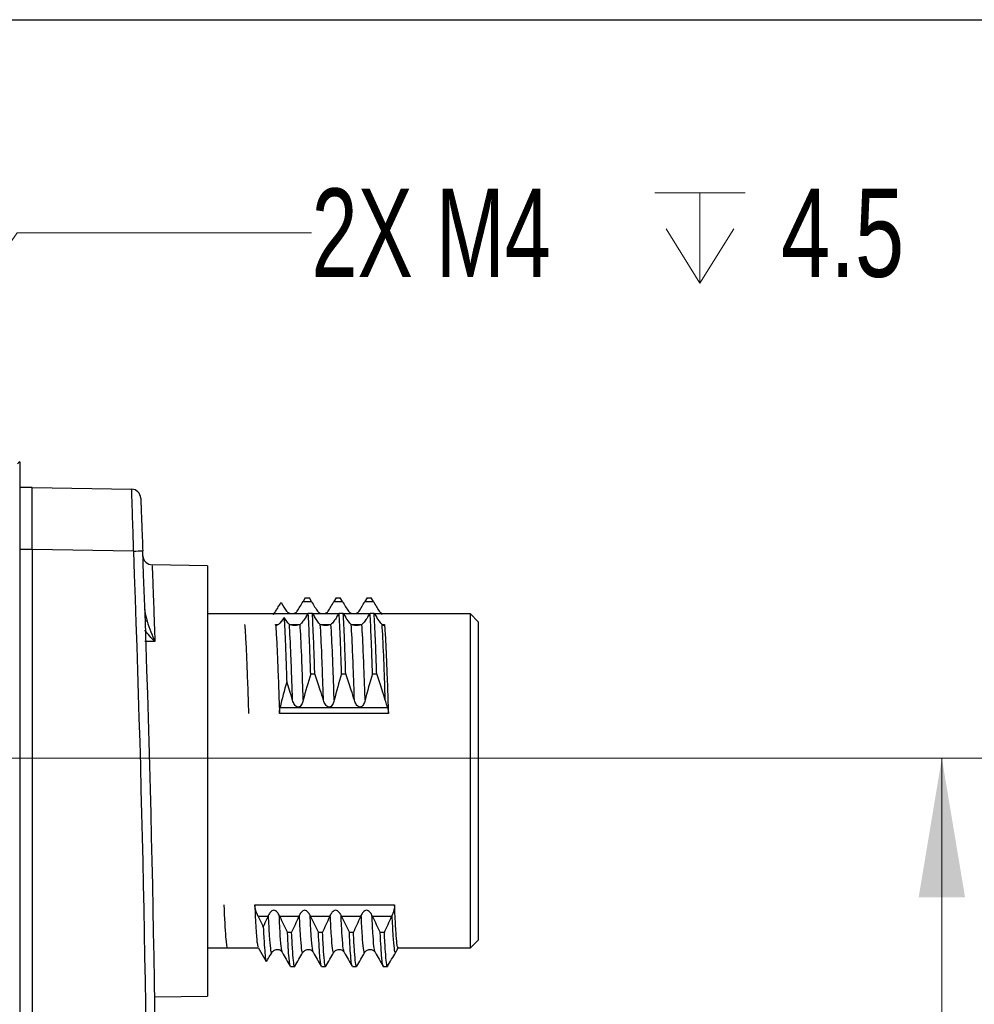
# Model space of a CAD drawing. Header units: millimetres. Extents: x 10 to 272, y 8 to 208.
# Tile 30 of 39: x 97 to 118, y 186 to 208. Entities that reach past the tile are written whole.
import ezdxf

# ---------------------------------------------------------------- set-up
doc = ezdxf.new("R2010")
doc.units = ezdxf.units.MM
doc.styles.add('SLDTEXTSTYLE0', font='TXT', dxfattribs={"width": 0.75})
doc.styles.add('SLDTEXTSTYLE2', font='TXT', dxfattribs={"width": 0.7})
doc.dimstyles.new('SLDDIMSTYLE2', dxfattribs={"dimtxt": 1.905, "dimasz": 3, "dimexe": 0, "dimexo": 0.0625, "dimgap": 0.47625, "dimtad": 0, "dimtih": 1, "dimtoh": 1, "dimdec": 1, "dimlfac": 1.5, "dimrnd": 1e-09, "dimzin": 4, "dimdsep": 46, "dimtxsty": 'SLDTEXTSTYLE0', "dimsah": 1, "dimcen": 0.09, "dimadec": 0, "dimazin": 1, "dimtfac": 1, "dimtdec": 1, "dimtofl": 0, "dimtmove": 0, "dimatfit": 3, "dimfxl": 1, "dimfrac": 2, "dimtolj": 1, "dimtzin": 12, "dimarcsym": 0})
doc.dimstyles.new('SLDDIMSTYLE3', dxfattribs={"dimtxt": 1.905, "dimasz": 3, "dimexe": 0, "dimexo": 0.0625, "dimgap": 0.47625, "dimtad": 0, "dimtih": 1, "dimtoh": 1, "dimdec": 1, "dimlfac": 1.5, "dimrnd": 1e-09, "dimzin": 12, "dimdsep": 46, "dimtxsty": 'SLDTEXTSTYLE0', "dimsah": 1, "dimcen": 0, "dimadec": 0, "dimazin": 3, "dimtfac": 1, "dimtdec": 1, "dimtofl": 0, "dimtmove": 0, "dimatfit": 3, "dimfxl": 1, "dimfrac": 2, "dimtolj": 1, "dimtzin": 12, "dimarcsym": 0})

# ---------------------------------------------------------------- blocks, each defined once
blk = doc.blocks.new('SW_SYMBOL_HOLE_DEPTH')
at = {"color": 0, "linetype": 'Continuous', "lineweight": 18}
for p, q in [((0, 875), (800, 875)), ((400, 875), (400, 75)), ((100, 555), (400, 75)), ((700, 555), (400, 75))]:
    blk.add_line(p, q, dxfattribs=at)
blk = doc.blocks.new('_D_10')
at = {"color": 7, "linetype": 'Continuous', "lineweight": 18}
for p, q in [((89.63, 192.672), (96.943, 203.094)), ((96.943, 203.094), (103.293, 203.094))]:
    blk.add_line(p, q, dxfattribs=at)
blk.add_solid([(89.63, 192.672), (91.763, 194.841), (90.944, 195.415)], dxfattribs=at)
at = {"color": 7, "linetype": 'Continuous', "lineweight": 18, "xscale": 0.0024333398, "yscale": 0.0024333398, "zscale": 0.0024333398}
blk.add_blockref('SW_SYMBOL_HOLE_DEPTH', (110.693, 201.831), dxfattribs=at)
at = {"color": 7, "linetype": 'Continuous', "lineweight": 18, "char_height": 1.905, "attachment_point": 1}
for s, insert, style in [('2X M4', (103.293, 204.052), 'SLDTEXTSTYLE2'), ('4.5', (113.415, 204.052), 'SLDTEXTSTYLE0')]:
    blk.add_mtext(s, dxfattribs=dict(at, insert=insert, style=style))
blk = doc.blocks.new('_D_11')
at = {"color": 7, "linetype": 'Continuous', "lineweight": 18}
for p, q in [((90.268, 191.772), (120.058, 191.772)), ((116.883, 191.772), (116.883, 181.683)), ((116.883, 181.297), (116.302, 181.297)), ((116.302, 181.297), (116.302, 178.272)), ((121.809, 181.297), (122.39, 181.297)), ((122.39, 181.297), (122.39, 178.272)), ((116.302, 178.272), (116.883, 178.272)), ((122.39, 178.272), (121.809, 178.272)), ((116.883, 167.772), (116.883, 177.885)), ((90.268, 167.772), (120.058, 167.772))]:
    blk.add_line(p, q, dxfattribs=at)
for points in [[(116.883, 191.772), (116.383, 188.772), (117.383, 188.772)], [(116.883, 167.772), (117.383, 170.772), (116.383, 170.772)]]:
    blk.add_solid(points, dxfattribs=at)
at = {"color": 7, "linetype": 'Continuous', "lineweight": 18, "char_height": 1.905, "attachment_point": 1, "style": 'SLDTEXTSTYLE0'}
for s, insert in [('36.0', (110.795, 180.728)), ('1.42', (116.883, 180.728))]:
    blk.add_mtext(s, dxfattribs=dict(at, insert=insert))

msp = doc.modelspace()

# ---------------------------------------------------------------- linework, layer by layer
at = {"color": 7, "linetype": 'Continuous', "lineweight": 25}
for p, q in [((10.088, 207.692), (270.088, 207.692)), ((96.998, 198.162), (96.998, 161.382)), ((97.265, 197.605), (96.998, 197.605)), ((97.265, 197.605), (99.411, 197.568)), ((97.265, 196.272), (96.998, 196.272)), ((99.456, 196.234), (97.265, 196.272)), ((97.265, 196.272), (97.265, 163.272)), ((101.049, 195.918), (99.854, 195.939)), ((101.049, 195.918), (101.049, 186.642)), ((103.155, 195.225), (103.108, 195.146)), ((103.108, 195.146), (103.291, 195.146)), ((103.155, 195.225), (103.244, 195.225)), ((103.291, 195.146), (103.244, 195.225)), ((103.821, 195.225), (103.775, 195.146)), ((103.775, 195.146), (103.957, 195.146)), ((103.821, 195.225), (103.911, 195.225)), ((103.957, 195.146), (103.911, 195.225)), ((104.488, 195.225), (104.441, 195.146)), ((104.441, 195.146), (104.624, 195.146)), ((104.488, 195.225), (104.577, 195.225)), ((104.624, 195.146), (104.577, 195.225)), ((99.7, 194.949), (99.7, 194.949)), ((103.173, 194.818), (103.219, 194.89)), ((103.309, 194.89), (103.219, 194.89)), ((103.309, 194.89), (103.355, 194.818)), ((103.839, 194.818), (103.886, 194.89)), ((103.975, 194.89), (103.886, 194.89)), ((103.975, 194.89), (104.022, 194.818)), ((104.506, 194.818), (104.553, 194.89)), ((104.642, 194.89), (104.553, 194.89)), ((104.642, 194.89), (104.689, 194.818)), ((103.213, 194.88), (101.049, 194.88)), ((103.879, 194.88), (103.315, 194.88)), ((104.546, 194.88), (103.982, 194.88)), ((106.716, 194.88), (104.649, 194.88)), ((106.883, 194.713), (106.716, 194.88)), ((106.716, 187.68), (106.716, 194.88)), ((106.883, 194.713), (106.883, 187.847)), ((102.516, 194.649), (102.571, 194.649)), ((102.823, 194.649), (103.033, 194.649)), ((103.49, 194.649), (103.7, 194.649)), ((104.156, 194.649), (104.366, 194.649)), ((104.819, 194.649), (104.864, 194.649)), ((103.273, 193.589), (103.362, 193.589)), ((103.94, 193.589), (104.029, 193.589)), ((104.606, 193.589), (104.696, 193.589)), ((102.614, 192.865), (104.926, 192.865)), ((104.948, 192.731), (102.6, 192.731)), ((102.066, 188.606), (105.081, 188.606)), ((102.353, 188.358), (102.141, 188.358)), ((103.019, 188.358), (102.605, 188.358)), ((103.686, 188.358), (103.272, 188.358)), ((104.353, 188.358), (103.938, 188.358)), ((105.019, 188.358), (104.605, 188.358)), ((102.862, 188.008), (102.773, 188.008)), ((103.529, 188.008), (103.44, 188.008)), ((104.196, 188.008), (104.107, 188.008)), ((104.862, 188.008), (104.773, 188.008)), ((101.049, 187.68), (101.477, 187.68)), ((101.477, 187.68), (102.142, 187.68)), ((102.139, 187.685), (102.314, 187.383)), ((105.159, 187.68), (106.716, 187.68)), ((106.716, 187.68), (106.883, 187.847)), ((102.839, 187.28), (102.928, 187.28)), ((103.505, 187.28), (103.595, 187.28)), ((104.172, 187.28), (104.261, 187.28)), ((104.839, 187.28), (104.928, 187.28)), ((99.911, 186.622), (101.049, 186.642))]:
    msp.add_line(p, q, dxfattribs=at)
at = {"color": 7, "linetype": 'Continuous', "lineweight": 25, "flags": 128}
for points in [[(96.998, 198.162), (96.973, 198.137), (96.953, 198.117)], [(97.265, 197.605), (97.265, 197.605)], [(99.915, 194.284), (99.722, 194.285), (99.7, 194.285)]]:
    msp.add_lwpolyline(points, dxfattribs=at)
at = {"color": 7, "linetype": 'Continuous', "lineweight": 25}
for centre, radius, start, end in [((99.408, 197.368), 0.2, 2.3283, 89), ((96.709, 269.753), 73.57, 272.14016, 272.2932), ((-333.364, 179.772), 433.133, 357.82185, 2.17815), ((-333.368, 179.772), 433.333, 357.82185, 2.17815), ((99.856, 196.139), 0.2, 182.1795, 270.207), ((99.748, 194.536), 0.19, 90.5913, 102.3087)]:
    msp.add_arc(centre, radius, start, end, dxfattribs=at)
for points, knots in [([(97.265, 196.272), (97.265, 196.447), (97.265, 196.621), (97.265, 196.943), (97.265, 197.091), (97.265, 197.338), (97.265, 197.437), (97.265, 197.57), (97.265, 197.605), (97.265, 197.605)], [0, 0, 0, 0, 0.25, 0.25, 0.5, 0.5, 0.75, 0.75, 1, 1, 1, 1]), ([(99.456, 196.234), (99.451, 196.41), (99.445, 196.585), (99.435, 196.905), (99.43, 197.054), (99.424, 197.239), (99.422, 197.295), (99.419, 197.392), (99.417, 197.433), (99.415, 197.5), (99.414, 197.525), (99.412, 197.559), (99.412, 197.568), (99.411, 197.568)], [0, 0, 0, 0, 0.25, 0.25, 0.5, 0.5, 0.625, 0.625, 0.75, 0.75, 0.875, 0.875, 1, 1, 1, 1]), ([(99.608, 197.376), (99.608, 197.376), (99.608, 197.369), (99.609, 197.34), (99.61, 197.318), (99.612, 197.261), (99.614, 197.226), (99.617, 197.144), (99.619, 197.096), (99.625, 196.939), (99.63, 196.812), (99.641, 196.54), (99.647, 196.391), (99.652, 196.241)], [0, 0, 0, 0, 0.125, 0.125, 0.25, 0.25, 0.375, 0.375, 0.5, 0.5, 0.75, 0.75, 1, 1, 1, 1]), ([(99.854, 195.915), (99.854, 195.917), (99.854, 195.922), (99.86, 195.749), (99.872, 195.461), (99.887, 195.044), (99.902, 194.633), (99.912, 194.358), (99.915, 194.284)], [0, 0, 0, 0, 0.150765, 0.341791, 0.538366, 0.729512, 0.926209, 1, 1, 1, 1]), ([(102.471, 194.87), (102.472, 194.871), (102.473, 194.871), (102.497, 194.906), (102.536, 194.967), (102.584, 195.044), (102.619, 195.103), (102.634, 195.128)], [0, 0, 0, 0, 0.148156, 0.351489, 0.56545, 0.80989, 1, 1, 1, 1]), ([(103.291, 195.146), (103.314, 195.106), (103.336, 195.07), (103.38, 195.001), (103.401, 194.969), (103.42, 194.942)], [0, 0, 0, 0, 0.5, 0.5, 1, 1, 1, 1]), ([(103.957, 195.146), (103.98, 195.106), (104.003, 195.07), (104.047, 195.001), (104.068, 194.969), (104.086, 194.942)], [0, 0, 0, 0, 0.5, 0.5, 1, 1, 1, 1]), ([(104.624, 195.146), (104.647, 195.106), (104.669, 195.07), (104.713, 195.001), (104.734, 194.969), (104.753, 194.942)], [0, 0, 0, 0, 0.5, 0.5, 1, 1, 1, 1]), ([(102.753, 194.942), (102.764, 194.926), (102.78, 194.913), (102.817, 194.895), (102.841, 194.888), (102.898, 194.887), (102.922, 194.894), (102.959, 194.913), (102.973, 194.926), (102.984, 194.942)], [0, 0, 0, 0, 0.25, 0.25, 0.5, 0.5, 0.75, 0.75, 1, 1, 1, 1]), ([(103.273, 193.589), (103.268, 193.728), (103.264, 193.861), (103.255, 194.108), (103.251, 194.224), (103.238, 194.552), (103.229, 194.741), (103.219, 194.89)], [0, 0, 0, 0, 0.25, 0.25, 0.5, 0.5, 1, 1, 1, 1]), ([(103.362, 193.589), (103.358, 193.728), (103.353, 193.861), (103.345, 194.108), (103.34, 194.224), (103.327, 194.552), (103.318, 194.741), (103.309, 194.89)], [0, 0, 0, 0, 0.25, 0.25, 0.5, 0.5, 1, 1, 1, 1]), ([(103.42, 194.942), (103.431, 194.926), (103.446, 194.913), (103.484, 194.895), (103.508, 194.888), (103.565, 194.887), (103.589, 194.894), (103.626, 194.913), (103.64, 194.926), (103.651, 194.942)], [0, 0, 0, 0, 0.25, 0.25, 0.5, 0.5, 0.75, 0.75, 1, 1, 1, 1]), ([(103.94, 193.589), (103.935, 193.728), (103.931, 193.861), (103.922, 194.108), (103.918, 194.224), (103.905, 194.552), (103.895, 194.741), (103.886, 194.89)], [0, 0, 0, 0, 0.25, 0.25, 0.5, 0.5, 1, 1, 1, 1]), ([(104.029, 193.589), (104.024, 193.728), (104.02, 193.861), (104.011, 194.108), (104.007, 194.224), (103.994, 194.552), (103.985, 194.741), (103.975, 194.89)], [0, 0, 0, 0, 0.25, 0.25, 0.5, 0.5, 1, 1, 1, 1]), ([(104.086, 194.942), (104.098, 194.926), (104.113, 194.913), (104.151, 194.895), (104.175, 194.888), (104.231, 194.887), (104.255, 194.894), (104.292, 194.913), (104.307, 194.926), (104.317, 194.942)], [0, 0, 0, 0, 0.25, 0.25, 0.5, 0.5, 0.75, 0.75, 1, 1, 1, 1]), ([(104.606, 193.589), (104.602, 193.728), (104.597, 193.861), (104.589, 194.108), (104.585, 194.224), (104.571, 194.552), (104.562, 194.741), (104.553, 194.89)], [0, 0, 0, 0, 0.25, 0.25, 0.5, 0.5, 1, 1, 1, 1]), ([(104.696, 193.589), (104.691, 193.728), (104.687, 193.861), (104.678, 194.108), (104.674, 194.224), (104.661, 194.552), (104.651, 194.741), (104.642, 194.89)], [0, 0, 0, 0, 0.25, 0.25, 0.5, 0.5, 1, 1, 1, 1]), ([(99.746, 194.726), (99.769, 194.646), (99.797, 194.57), (99.854, 194.423), (99.885, 194.353), (99.915, 194.284)], [0, 0, 0, 0, 0.5, 0.5, 1, 1, 1, 1]), ([(102.699, 194.802), (102.656, 194.736), (102.613, 194.683), (102.543, 194.623), (102.518, 194.618), (102.516, 194.649)], [0, 0, 0, 0, 0.5, 0.5, 1, 1, 1, 1]), ([(102.699, 194.802), (102.709, 194.646), (102.719, 194.445), (102.733, 194.096), (102.737, 193.973), (102.747, 193.706), (102.751, 193.564), (102.756, 193.413)], [0, 0, 0, 0, 0.5, 0.5, 0.75, 0.75, 1, 1, 1, 1]), ([(103.173, 194.818), (103.15, 194.782), (103.127, 194.75), (103.083, 194.694), (103.062, 194.671), (103.044, 194.655)], [0, 0, 0, 0, 0.5, 0.5, 1, 1, 1, 1]), ([(103.839, 194.818), (103.816, 194.782), (103.794, 194.75), (103.75, 194.694), (103.729, 194.671), (103.71, 194.655)], [0, 0, 0, 0, 0.5, 0.5, 1, 1, 1, 1]), ([(104.506, 194.818), (104.483, 194.782), (104.461, 194.75), (104.417, 194.694), (104.396, 194.671), (104.377, 194.655)], [0, 0, 0, 0, 0.5, 0.5, 1, 1, 1, 1]), ([(99.915, 194.284), (99.914, 194.284), (99.837, 194.357), (99.765, 194.445), (99.694, 194.532)], [0, 0, 0, 0, 0.012392, 1, 1, 1, 1]), ([(101.849, 194.649), (101.856, 194.564), (101.864, 194.456), (101.878, 194.2), (101.885, 194.053), (101.895, 193.811), (101.898, 193.727), (101.905, 193.549), (101.908, 193.456), (101.919, 193.163), (101.926, 192.952), (101.933, 192.731)], [0, 0, 0, 0, 0.25, 0.25, 0.5, 0.5, 0.625, 0.625, 0.75, 0.75, 1, 1, 1, 1]), ([(102.516, 194.649), (102.523, 194.564), (102.53, 194.456), (102.545, 194.2), (102.551, 194.053), (102.561, 193.811), (102.565, 193.727), (102.571, 193.549), (102.575, 193.456), (102.585, 193.163), (102.593, 192.952), (102.6, 192.731)], [0, 0, 0, 0, 0.25, 0.25, 0.5, 0.5, 0.625, 0.625, 0.75, 0.75, 1, 1, 1, 1]), ([(102.882, 193.018), (102.876, 193.199), (102.87, 193.372), (102.859, 193.694), (102.853, 193.842), (102.837, 194.252), (102.825, 194.485), (102.813, 194.655)], [0, 0, 0, 0, 0.25, 0.25, 0.5, 0.5, 1, 1, 1, 1]), ([(103.044, 194.655), (103.032, 194.644), (103.017, 194.638), (102.979, 194.63), (102.955, 194.629), (102.899, 194.629), (102.874, 194.63), (102.838, 194.638), (102.823, 194.644), (102.813, 194.655)], [0, 0, 0, 0, 0.25, 0.25, 0.5, 0.5, 0.75, 0.75, 1, 1, 1, 1]), ([(103.113, 193.018), (103.107, 193.199), (103.101, 193.372), (103.09, 193.694), (103.084, 193.842), (103.068, 194.252), (103.056, 194.485), (103.044, 194.655)], [0, 0, 0, 0, 0.25, 0.25, 0.5, 0.5, 1, 1, 1, 1]), ([(103.549, 193.018), (103.543, 193.199), (103.537, 193.372), (103.525, 193.694), (103.52, 193.842), (103.504, 194.252), (103.492, 194.485), (103.479, 194.655)], [0, 0, 0, 0, 0.25, 0.25, 0.5, 0.5, 1, 1, 1, 1]), ([(103.71, 194.655), (103.699, 194.644), (103.684, 194.638), (103.646, 194.63), (103.622, 194.629), (103.565, 194.629), (103.541, 194.63), (103.504, 194.638), (103.49, 194.644), (103.479, 194.655)], [0, 0, 0, 0, 0.25, 0.25, 0.5, 0.5, 0.75, 0.75, 1, 1, 1, 1]), ([(103.78, 193.018), (103.774, 193.199), (103.768, 193.372), (103.756, 193.694), (103.751, 193.842), (103.734, 194.252), (103.722, 194.485), (103.71, 194.655)], [0, 0, 0, 0, 0.25, 0.25, 0.5, 0.5, 1, 1, 1, 1]), ([(104.216, 193.018), (104.21, 193.199), (104.204, 193.372), (104.192, 193.694), (104.187, 193.842), (104.17, 194.252), (104.158, 194.485), (104.146, 194.655)], [0, 0, 0, 0, 0.25, 0.25, 0.5, 0.5, 1, 1, 1, 1]), ([(104.377, 194.655), (104.366, 194.644), (104.35, 194.638), (104.313, 194.63), (104.289, 194.629), (104.232, 194.629), (104.208, 194.63), (104.171, 194.638), (104.157, 194.644), (104.146, 194.655)], [0, 0, 0, 0, 0.25, 0.25, 0.5, 0.5, 0.75, 0.75, 1, 1, 1, 1]), ([(104.447, 193.018), (104.441, 193.199), (104.435, 193.372), (104.423, 193.694), (104.418, 193.842), (104.401, 194.252), (104.389, 194.485), (104.377, 194.655)], [0, 0, 0, 0, 0.25, 0.25, 0.5, 0.5, 1, 1, 1, 1]), ([(104.882, 193.018), (104.876, 193.199), (104.87, 193.372), (104.859, 193.694), (104.853, 193.842), (104.837, 194.252), (104.825, 194.485), (104.813, 194.655)], [0, 0, 0, 0, 0.25, 0.25, 0.5, 0.5, 1, 1, 1, 1]), ([(104.853, 194.63), (104.847, 194.63), (104.838, 194.632), (104.821, 194.647), (104.813, 194.655)], [0, 0, 0, 0, 0.544694, 1, 1, 1, 1]), ([(104.864, 194.649), (104.871, 194.564), (104.878, 194.456), (104.893, 194.2), (104.9, 194.053), (104.909, 193.811), (104.913, 193.727), (104.919, 193.549), (104.923, 193.456), (104.934, 193.163), (104.941, 192.952), (104.948, 192.731)], [0, 0, 0, 0, 0.25, 0.25, 0.5, 0.5, 0.625, 0.625, 0.75, 0.75, 1, 1, 1, 1]), ([(102.882, 193.018), (102.86, 193.092), (102.838, 193.165), (102.814, 193.239), (102.795, 193.297), (102.776, 193.355), (102.756, 193.413)], [0, 0, 0, 0, 0.0003472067, 0.0003472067, 0.0003472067, 0.0006228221, 0.0006228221, 0.0006228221, 0.0006228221]), ([(103.549, 193.018), (103.527, 193.092), (103.504, 193.165), (103.481, 193.239), (103.462, 193.297), (103.442, 193.356), (103.423, 193.414), (103.403, 193.472), (103.383, 193.531), (103.362, 193.589)], [0, 0, 0, 0, 0.0003472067, 0.0003472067, 0.0003472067, 0.0006241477, 0.0006241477, 0.0006241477, 0.0009011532, 0.0009011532, 0.0009011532, 0.0009011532]), ([(104.216, 193.018), (104.194, 193.092), (104.171, 193.165), (104.147, 193.239), (104.128, 193.297), (104.109, 193.356), (104.089, 193.414), (104.07, 193.472), (104.049, 193.531), (104.029, 193.589)], [0, 0, 0, 0, 0.0003472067, 0.0003472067, 0.0003472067, 0.0006241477, 0.0006241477, 0.0006241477, 0.0009011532, 0.0009011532, 0.0009011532, 0.0009011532]), ([(104.882, 193.018), (104.86, 193.092), (104.838, 193.165), (104.814, 193.239), (104.795, 193.297), (104.776, 193.356), (104.756, 193.414), (104.736, 193.472), (104.716, 193.531), (104.696, 193.589)], [0, 0, 0, 0, 0.0003472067, 0.0003472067, 0.0003472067, 0.0006241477, 0.0006241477, 0.0006241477, 0.0009011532, 0.0009011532, 0.0009011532, 0.0009011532]), ([(103.113, 193.018), (103.105, 192.985), (103.094, 192.954), (103.069, 192.912), (103.058, 192.898), (103.033, 192.877), (103.016, 192.87), (102.983, 192.871), (102.967, 192.879), (102.942, 192.9), (102.931, 192.913), (102.904, 192.955), (102.892, 192.986), (102.882, 193.018)], [0, 0, 0, 0, 0.25, 0.25, 0.375, 0.375, 0.5, 0.5, 0.625, 0.625, 0.75, 0.75, 1, 1, 1, 1]), ([(103.78, 193.018), (103.772, 192.985), (103.761, 192.954), (103.735, 192.912), (103.725, 192.898), (103.699, 192.877), (103.683, 192.87), (103.65, 192.871), (103.634, 192.879), (103.609, 192.9), (103.598, 192.913), (103.571, 192.955), (103.558, 192.986), (103.549, 193.018)], [0, 0, 0, 0, 0.25, 0.25, 0.375, 0.375, 0.5, 0.5, 0.625, 0.625, 0.75, 0.75, 1, 1, 1, 1]), ([(104.447, 193.018), (104.439, 192.985), (104.428, 192.954), (104.402, 192.912), (104.392, 192.898), (104.366, 192.877), (104.35, 192.87), (104.317, 192.871), (104.301, 192.879), (104.275, 192.9), (104.265, 192.913), (104.238, 192.955), (104.225, 192.986), (104.216, 193.018)], [0, 0, 0, 0, 0.25, 0.25, 0.375, 0.375, 0.5, 0.5, 0.625, 0.625, 0.75, 0.75, 1, 1, 1, 1]), ([(104.926, 192.865), (104.917, 192.897), (104.908, 192.929), (104.899, 192.961), (104.894, 192.98), (104.888, 192.999), (104.882, 193.018)], [0, 0, 0, 0, 0.0001495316, 0.0001495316, 0.0001495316, 0.000238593, 0.000238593, 0.000238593, 0.000238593]), ([(101.399, 188.606), (101.412, 188.317), (101.425, 188.078), (101.452, 187.759), (101.465, 187.68), (101.477, 187.68)], [0, 0, 0, 0, 0.5, 0.5, 1, 1, 1, 1]), ([(102.066, 188.606), (102.075, 188.427), (102.092, 188.066), (102.117, 187.76), (102.132, 187.719), (102.139, 187.701)], [0, 0, 0, 0, 0.356499, 0.717226, 1, 1, 1, 1]), ([(102.141, 188.358), (102.12, 188.403), (102.102, 188.448), (102.076, 188.533), (102.067, 188.573), (102.066, 188.606)], [0, 0, 0, 0, 0.5, 0.5, 1, 1, 1, 1]), ([(105.159, 187.7), (105.156, 187.694), (105.146, 187.672), (105.128, 187.815), (105.104, 188.112), (105.089, 188.442), (105.081, 188.606)], [0, 0, 0, 0, 0.098666, 0.400155, 0.701644, 1, 1, 1, 1]), ([(102.251, 188.129), (102.259, 188.147), (102.267, 188.165), (102.275, 188.183), (102.301, 188.241), (102.327, 188.3), (102.353, 188.358)], [0.0001996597, 0.0001996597, 0.0001996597, 0.0001996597, 0.0002882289, 0.0002882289, 0.0002882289, 0.0005764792, 0.0005764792, 0.0005764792, 0.0005764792]), ([(102.594, 188.383), (102.582, 188.408), (102.567, 188.432), (102.529, 188.471), (102.505, 188.489), (102.449, 188.49), (102.425, 188.473), (102.388, 188.432), (102.373, 188.409), (102.363, 188.383)], [0, 0, 0, 0, 0.25, 0.25, 0.5, 0.5, 0.75, 0.75, 1, 1, 1, 1]), ([(102.439, 187.598), (102.438, 187.591), (102.428, 187.55), (102.411, 187.653), (102.387, 187.905), (102.371, 188.224), (102.363, 188.383)], [0, 0, 0, 0, 0.061628, 0.371082, 0.686493, 1, 1, 1, 1]), ([(102.66, 187.6), (102.654, 187.615), (102.641, 187.65), (102.618, 187.911), (102.602, 188.226), (102.594, 188.383)], [0, 0, 0, 0, 0.27824, 0.640212, 1, 1, 1, 1]), ([(102.605, 188.358), (102.633, 188.3), (102.66, 188.241), (102.688, 188.183), (102.716, 188.124), (102.745, 188.066), (102.773, 188.008)], [0, 0, 0, 0, 0.0002918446, 0.0002918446, 0.0002918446, 0.0005837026, 0.0005837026, 0.0005837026, 0.0005837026]), ([(102.862, 188.008), (102.889, 188.066), (102.916, 188.124), (102.942, 188.183), (102.968, 188.241), (102.994, 188.3), (103.019, 188.358)], [0, 0, 0, 0, 0.0002882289, 0.0002882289, 0.0002882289, 0.0005764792, 0.0005764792, 0.0005764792, 0.0005764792]), ([(103.26, 188.383), (103.249, 188.408), (103.234, 188.432), (103.196, 188.471), (103.172, 188.489), (103.116, 188.49), (103.091, 188.473), (103.054, 188.432), (103.04, 188.409), (103.03, 188.383)], [0, 0, 0, 0, 0.25, 0.25, 0.5, 0.5, 0.75, 0.75, 1, 1, 1, 1]), ([(103.106, 187.598), (103.104, 187.591), (103.095, 187.55), (103.078, 187.653), (103.053, 187.905), (103.037, 188.224), (103.03, 188.383)], [0, 0, 0, 0, 0.061628, 0.371082, 0.686493, 1, 1, 1, 1]), ([(103.327, 187.6), (103.321, 187.615), (103.307, 187.65), (103.284, 187.911), (103.268, 188.226), (103.26, 188.383)], [0, 0, 0, 0, 0.27824, 0.640212, 1, 1, 1, 1]), ([(103.272, 188.358), (103.299, 188.3), (103.327, 188.241), (103.355, 188.183), (103.383, 188.124), (103.411, 188.066), (103.44, 188.008)], [0, 0, 0, 0, 0.0002918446, 0.0002918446, 0.0002918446, 0.0005837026, 0.0005837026, 0.0005837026, 0.0005837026]), ([(103.529, 188.008), (103.556, 188.066), (103.582, 188.124), (103.608, 188.183), (103.634, 188.241), (103.66, 188.3), (103.686, 188.358)], [0, 0, 0, 0, 0.0002882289, 0.0002882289, 0.0002882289, 0.0005764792, 0.0005764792, 0.0005764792, 0.0005764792]), ([(103.927, 188.383), (103.916, 188.408), (103.901, 188.432), (103.863, 188.471), (103.839, 188.489), (103.782, 188.49), (103.758, 188.473), (103.721, 188.432), (103.707, 188.409), (103.696, 188.383)], [0, 0, 0, 0, 0.25, 0.25, 0.5, 0.5, 0.75, 0.75, 1, 1, 1, 1]), ([(103.772, 187.598), (103.771, 187.591), (103.762, 187.55), (103.745, 187.653), (103.72, 187.905), (103.704, 188.224), (103.696, 188.383)], [0, 0, 0, 0, 0.061628, 0.371082, 0.686493, 1, 1, 1, 1]), ([(103.994, 187.6), (103.988, 187.615), (103.974, 187.65), (103.951, 187.911), (103.935, 188.226), (103.927, 188.383)], [0, 0, 0, 0, 0.27824, 0.640212, 1, 1, 1, 1]), ([(103.938, 188.358), (103.966, 188.3), (103.994, 188.241), (104.022, 188.183), (104.05, 188.124), (104.078, 188.066), (104.107, 188.008)], [0, 0, 0, 0, 0.0002918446, 0.0002918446, 0.0002918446, 0.0005837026, 0.0005837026, 0.0005837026, 0.0005837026]), ([(104.196, 188.008), (104.222, 188.066), (104.249, 188.124), (104.275, 188.183), (104.301, 188.241), (104.327, 188.3), (104.353, 188.358)], [0, 0, 0, 0, 0.0002882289, 0.0002882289, 0.0002882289, 0.0005764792, 0.0005764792, 0.0005764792, 0.0005764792]), ([(104.594, 188.383), (104.582, 188.408), (104.567, 188.432), (104.529, 188.471), (104.505, 188.489), (104.449, 188.49), (104.425, 188.473), (104.388, 188.432), (104.373, 188.409), (104.363, 188.383)], [0, 0, 0, 0, 0.25, 0.25, 0.5, 0.5, 0.75, 0.75, 1, 1, 1, 1]), ([(104.439, 187.598), (104.438, 187.591), (104.428, 187.55), (104.411, 187.653), (104.387, 187.905), (104.371, 188.224), (104.363, 188.383)], [0, 0, 0, 0, 0.061628, 0.371082, 0.686493, 1, 1, 1, 1]), ([(104.66, 187.6), (104.654, 187.615), (104.641, 187.65), (104.618, 187.911), (104.602, 188.226), (104.594, 188.383)], [0, 0, 0, 0, 0.27824, 0.640212, 1, 1, 1, 1]), ([(104.605, 188.358), (104.633, 188.3), (104.66, 188.241), (104.688, 188.183), (104.716, 188.124), (104.745, 188.066), (104.773, 188.008)], [0, 0, 0, 0, 0.0002918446, 0.0002918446, 0.0002918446, 0.0005837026, 0.0005837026, 0.0005837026, 0.0005837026]), ([(104.862, 188.008), (104.889, 188.066), (104.916, 188.124), (104.942, 188.183), (104.968, 188.241), (104.994, 188.3), (105.019, 188.358)], [0, 0, 0, 0, 0.0002882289, 0.0002882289, 0.0002882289, 0.0005764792, 0.0005764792, 0.0005764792, 0.0005764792]), ([(105.106, 187.6), (105.104, 187.592), (105.095, 187.55), (105.078, 187.653), (105.053, 187.906), (105.037, 188.224), (105.03, 188.383)], [0, 0, 0, 0, 0.067119, 0.374762, 0.688328, 1, 1, 1, 1]), ([(102.251, 188.129), (102.258, 187.991), (102.271, 187.736), (102.29, 187.507), (102.304, 187.394), (102.312, 187.394), (102.313, 187.395)], [0, 0, 0, 0, 0.330511, 0.615001, 0.907742, 1, 1, 1, 1]), ([(102.839, 187.28), (102.829, 187.28), (102.818, 187.341), (102.795, 187.587), (102.784, 187.773), (102.773, 188.008)], [0, 0, 0, 0, 0.5, 0.5, 1, 1, 1, 1]), ([(102.932, 187.298), (102.931, 187.291), (102.922, 187.253), (102.907, 187.345), (102.885, 187.573), (102.87, 187.863), (102.862, 188.008)], [0, 0, 0, 0, 0.066532, 0.37383, 0.687148, 1, 1, 1, 1]), ([(103.505, 187.28), (103.495, 187.28), (103.484, 187.341), (103.462, 187.587), (103.451, 187.773), (103.44, 188.008)], [0, 0, 0, 0, 0.5, 0.5, 1, 1, 1, 1]), ([(103.599, 187.298), (103.598, 187.291), (103.589, 187.253), (103.574, 187.345), (103.551, 187.573), (103.537, 187.863), (103.529, 188.008)], [0, 0, 0, 0, 0.066532, 0.37383, 0.687148, 1, 1, 1, 1]), ([(104.172, 187.28), (104.162, 187.28), (104.151, 187.341), (104.129, 187.587), (104.117, 187.773), (104.107, 188.008)], [0, 0, 0, 0, 0.5, 0.5, 1, 1, 1, 1]), ([(104.266, 187.298), (104.264, 187.291), (104.256, 187.253), (104.24, 187.345), (104.218, 187.573), (104.203, 187.863), (104.196, 188.008)], [0, 0, 0, 0, 0.066532, 0.37383, 0.687148, 1, 1, 1, 1]), ([(104.839, 187.28), (104.829, 187.28), (104.818, 187.341), (104.795, 187.587), (104.784, 187.773), (104.773, 188.008)], [0, 0, 0, 0, 0.5, 0.5, 1, 1, 1, 1]), ([(104.932, 187.298), (104.931, 187.291), (104.922, 187.253), (104.907, 187.345), (104.885, 187.573), (104.87, 187.863), (104.862, 188.008)], [0, 0, 0, 0, 0.066532, 0.37383, 0.687148, 1, 1, 1, 1]), ([(105.106, 187.584), (105.116, 187.601), (105.134, 187.633), (105.153, 187.665), (105.161, 187.68)], [0, 0, 0, 0, 0.522877, 1, 1, 1, 1]), ([(102.323, 187.383), (102.342, 187.416), (102.381, 187.483), (102.42, 187.551), (102.439, 187.584)], [0, 0, 0, 0, 0.500013, 1, 1, 1, 1]), ([(102.439, 187.584), (102.455, 187.603), (102.485, 187.64), (102.568, 187.653), (102.632, 187.624), (102.651, 187.597), (102.661, 187.584)], [0, 0, 0, 0, 0.280989, 0.549879, 0.791141, 1, 1, 1, 1]), ([(102.66, 187.584), (102.689, 187.534), (102.747, 187.434), (102.805, 187.334), (102.834, 187.284)], [0, 0, 0, 0, 0.499982, 1, 1, 1, 1]), ([(102.932, 187.284), (102.961, 187.334), (103.019, 187.434), (103.077, 187.534), (103.106, 187.584)], [0, 0, 0, 0, 0.500015, 1, 1, 1, 1]), ([(103.106, 187.584), (103.121, 187.603), (103.152, 187.64), (103.235, 187.653), (103.299, 187.624), (103.318, 187.597), (103.327, 187.584)], [0, 0, 0, 0, 0.280986, 0.54988, 0.791141, 1, 1, 1, 1]), ([(103.327, 187.584), (103.356, 187.534), (103.414, 187.434), (103.472, 187.334), (103.501, 187.284)], [0, 0, 0, 0, 0.499986, 1, 1, 1, 1]), ([(103.599, 187.284), (103.628, 187.334), (103.686, 187.434), (103.744, 187.534), (103.773, 187.584)], [0, 0, 0, 0, 0.500015, 1, 1, 1, 1]), ([(103.773, 187.584), (103.788, 187.603), (103.818, 187.64), (103.901, 187.653), (103.965, 187.624), (103.985, 187.597), (103.994, 187.584)], [0, 0, 0, 0, 0.280989, 0.549879, 0.791141, 1, 1, 1, 1]), ([(103.994, 187.584), (104.023, 187.534), (104.081, 187.434), (104.138, 187.334), (104.167, 187.284)], [0, 0, 0, 0, 0.499982, 1, 1, 1, 1]), ([(104.266, 187.284), (104.295, 187.334), (104.352, 187.434), (104.41, 187.534), (104.439, 187.584)], [0, 0, 0, 0, 0.500015, 1, 1, 1, 1]), ([(104.439, 187.584), (104.455, 187.603), (104.485, 187.64), (104.568, 187.653), (104.632, 187.624), (104.651, 187.597), (104.661, 187.584)], [0, 0, 0, 0, 0.280986, 0.549881, 0.791143, 1, 1, 1, 1]), ([(104.66, 187.584), (104.689, 187.534), (104.747, 187.434), (104.805, 187.334), (104.834, 187.284)], [0, 0, 0, 0, 0.499986, 1, 1, 1, 1]), ([(104.932, 187.284), (104.961, 187.334), (105.019, 187.434), (105.077, 187.534), (105.106, 187.584)], [0, 0, 0, 0, 0.500015, 1, 1, 1, 1])]:
    msp.add_open_spline(points, degree=3, knots=knots, dxfattribs=at)
for points in [[(102.634, 195.128), (102.677, 195.057), (102.718, 194.991), (102.753, 194.942)], [(102.984, 194.942), (103.018, 194.996), (103.063, 195.068), (103.108, 195.146)], [(103.651, 194.942), (103.685, 194.996), (103.729, 195.068), (103.775, 195.146)], [(104.317, 194.942), (104.352, 194.996), (104.396, 195.068), (104.441, 195.146)], [(99.699, 194.978), (99.699, 194.969), (99.7, 194.959), (99.7, 194.949)], [(99.7, 194.949), (99.706, 194.871), (99.726, 194.796), (99.746, 194.726)], [(104.753, 194.942), (104.789, 194.891), (104.815, 194.861), (104.817, 194.868)], [(102.813, 194.655), (102.781, 194.685), (102.741, 194.738), (102.699, 194.802)], [(103.479, 194.655), (103.445, 194.688), (103.401, 194.746), (103.355, 194.818)], [(104.146, 194.655), (104.112, 194.688), (104.067, 194.746), (104.022, 194.818)], [(104.813, 194.655), (104.778, 194.688), (104.734, 194.746), (104.689, 194.818)], [(104.864, 194.649), (104.865, 194.637), (104.862, 194.63), (104.857, 194.628)], [(102.756, 193.413), (102.703, 193.232), (102.655, 193.049), (102.614, 192.865)], [(103.273, 193.589), (103.214, 193.4), (103.16, 193.21), (103.113, 193.018)], [(103.94, 193.589), (103.881, 193.4), (103.827, 193.21), (103.78, 193.018)], [(104.606, 193.589), (104.547, 193.4), (104.494, 193.21), (104.447, 193.018)], [(102.6, 192.731), (102.599, 192.773), (102.603, 192.819), (102.614, 192.865)], [(104.926, 192.865), (104.939, 192.819), (104.947, 192.774), (104.948, 192.731)], [(105.081, 188.606), (105.083, 188.547), (105.062, 188.463), (105.03, 188.383)], [(102.141, 188.358), (102.177, 188.282), (102.214, 188.205), (102.251, 188.129)], [(102.363, 188.383), (102.36, 188.374), (102.356, 188.366), (102.353, 188.358)], [(102.605, 188.358), (102.601, 188.366), (102.597, 188.374), (102.594, 188.383)], [(103.03, 188.383), (103.026, 188.374), (103.023, 188.366), (103.019, 188.358)], [(103.272, 188.358), (103.268, 188.366), (103.264, 188.374), (103.26, 188.383)], [(103.696, 188.383), (103.693, 188.374), (103.689, 188.366), (103.686, 188.358)], [(103.938, 188.358), (103.934, 188.366), (103.931, 188.374), (103.927, 188.383)], [(104.363, 188.383), (104.36, 188.374), (104.356, 188.366), (104.353, 188.358)], [(104.605, 188.358), (104.601, 188.366), (104.597, 188.374), (104.594, 188.383)], [(105.03, 188.383), (105.026, 188.374), (105.023, 188.366), (105.019, 188.358)]]:
    msp.add_open_spline(points, degree=3, dxfattribs=at)

# ---------------------------------------------------------------- dimensions: what is measured, and where the dimension line sits
at = {"color": 7, "linetype": 'Continuous', "lineweight": 18}
dim = msp.add_diameter_dim_2p(p1=(88.367, 190.871), p2=(89.63, 192.672), text='2X M4{\\fGDT;x}4.5', dimstyle='SLDDIMSTYLE3', override={"dimpost": '<>'}, dxfattribs=at)
dim.commit()
dim.dimension.update_dxf_attribs({"geometry": '_D_10', "text_midpoint": (110.113, 203.094), "dimtype": 163})
dim = msp.add_linear_dim(base=(116.883, 167.772), p1=(88.998, 191.772), p2=(88.998, 167.772), angle=90, dimstyle='SLDDIMSTYLE2', dxfattribs=at)
dim.commit()
dim.dimension.update_dxf_attribs({"geometry": '_D_11', "text_midpoint": (116.883, 179.784), "dimtype": 160})

doc.saveas('drawing.dxf')
